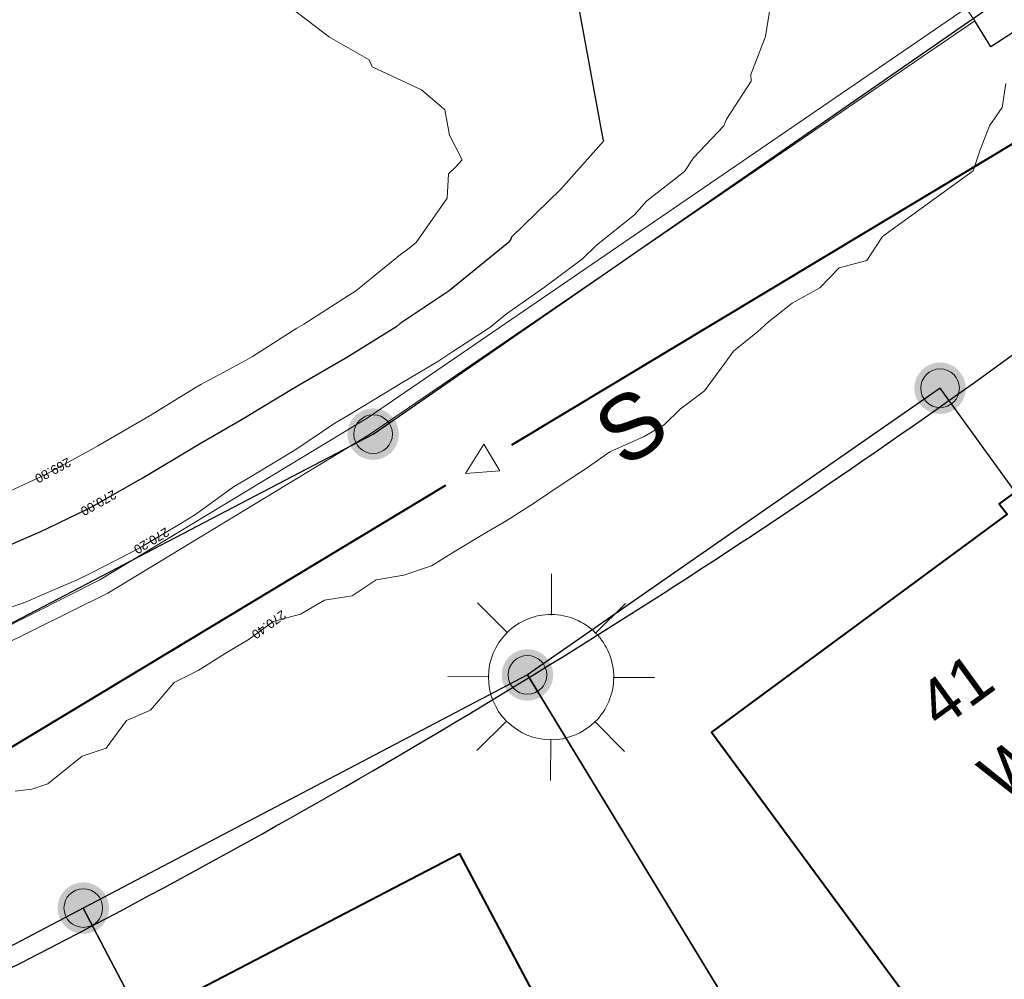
# Model space of a CAD drawing. Header units: millimetres. Extents: x 3402416 to 3403134, y 5267375 to 5268119.
# Tile 170 of 256: x 3402747 to 3402766, y 5267737 to 5267755. Entities that reach past the tile are written whole.
import ezdxf

# ---------------------------------------------------------------- set-up
doc = ezdxf.new("R2010")
doc.units = ezdxf.units.MM
doc.header["$MEASUREMENT"] = 0
for name, pattern in [('100.5', [5.5, 3.9, -1.6]), ('100.71', [0]), ('Zaun', [3, 1.5, 1.5])]:
    doc.linetypes.add(name, pattern=pattern)
for name, color, linetype, lineweight, true_color in [('ALKIS_Flurstuecksgrenze', 7, 'Continuous', 0, 0xffff80), ('ALKIS_Gebaeude', 7, 'Continuous', 0, 0xcccccc), ('ALKIS_Grenzpunkte_abgemarkt', 7, 'Continuous', 0, 0xffff80), ('ALKIS_Grenzpunkte_endgueltig', 7, 'Continuous', 0, 0x73d156), ('ALKIS_Tatsaechliche Nutzung beschr', 7, 'Continuous', 0, 0x7f7f7f)]:
    doc.layers.add(name, color=color, linetype=linetype, lineweight=lineweight, true_color=true_color)
for name, color, linetype, lineweight in [('ALKIS_Hausnr_Gebaeudenutzung', 255, 'Continuous', 0), ('IVK_Fahrbahnrand', 7, 'Continuous', 0), ('IVK_Mauer', 7, 'Continuous', 0), ('IVK_NSH_Modell Umring Freiborderhoehung', 1, 'Continuous', 0), ('IVK_Rahmen Stempel', 7, 'Continuous', 0), ('IVK_RW Fliessrichtungspfeil', 90, 'Continuous', 0), ('IVK_RW Kanal', 90, 'Continuous', 0), ('IVK_Strassenbeleuchtung', 7, 'Continuous', 0), ('IVK_Zaun', 7, 'Continuous', 0), ('LGL_NSH_Beschriftung_Hoehenlinien_2015', 7, 'Continuous', 0), ('LGL_NSH_Haupthoehenlinie_2015', 7, 'Continuous', 0), ('LGL_NSH_Zwischenhoehenlinie_2015', 7, 'Continuous', 0)]:
    doc.layers.add(name, color=color, linetype=linetype, lineweight=lineweight)
doc.styles.add('Gebaeudefunktion (nur BW)', font='arial.ttf')
doc.styles.get("Standard").update_dxf_attribs({"font": 'txt.shx'})
doc.styles.add('Tatsaechliche Nutzung', font='arial.ttf')
doc.styles.add('Textart 0', font='arial.ttf')

# ---------------------------------------------------------------- blocks, each defined once
blk = doc.blocks.new('LAMPE0')
at = {"color": 0, "linetype": 'ByBlock', "lineweight": -2}
for p, q in [((1e-05, 0.00267), (2e-05, 0.00445)), ((-0.0019, 0.00192), (-0.00317, 0.0032)), ((0.00192, 0.0019), (0.0032, 0.00317)), ((-0.00267, 1e-05), (-0.00445, 2e-05)), ((0.00267, -1e-05), (0.00445, -2e-05)), ((-0.00192, -0.0019), (-0.0032, -0.00317)), ((0.0019, -0.00192), (0.00317, -0.0032)), ((-1e-05, -0.00267), (-2e-05, -0.00445))]:
    blk.add_line(p, q, dxfattribs=at)
for start, end in [(44.74282500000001, 134.742825), (134.742825, 224.742825), (314.742825, 44.74282500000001), (224.742825, 314.742825)]:
    blk.add_arc((0, 0), 0.0027, start, end, dxfattribs=at)
blk = doc.blocks.new('VA03A')
at = {"linetype": 'Continuous', "lineweight": 13}
h = blk.add_hatch(color=7, dxfattribs=at)
edge = h.paths.add_edge_path(flags=0)
edge.add_arc((0, 0), 0.05, 0, 360)
blk = doc.blocks.new('Grenzpunkt mit Abmarkung')
at = {"color": 0}
blk.add_circle((0, 0), 0.05, dxfattribs=at)
blk = doc.blocks.new('FLIESS')
at = {"layer": 'IVK_RW Fliessrichtungspfeil', "color": 7, "linetype": 'Continuous', "lineweight": 13}
for p, q in [((-0.002001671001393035, -0.002002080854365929), (-0.002002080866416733, 0.002001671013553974)), ((-0.002002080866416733, 0.002001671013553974), (0.002001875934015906, 2.049446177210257e-07)), ((0.002001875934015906, 2.049446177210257e-07), (-0.002001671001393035, -0.002002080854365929))]:
    blk.add_line(p, q, dxfattribs=at)

msp = doc.modelspace()

# ---------------------------------------------------------------- linework, layer by layer
at = {"layer": 'ALKIS_Flurstuecksgrenze', "color": 7, "linetype": 'Continuous', "lineweight": 30, "flags": 128}
for points in [[(3402720.875, 5267773.114), (3402733.721, 5267736.959), (3402753.479, 5267747.284), (3402771.306, 5267759.64), (3402768.925, 5267761.701), (3402763.423, 5267766.673), (3402749.096, 5267779.328)], [(3402756.471, 5267742.613), (3402768.305000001, 5267723.175), (3402777.470000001, 5267729.388), (3402771.007000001, 5267739.152), (3402764.474, 5267748.175)], [(3402747.857, 5267738.09), (3402752.849, 5267728.566), (3402759.402, 5267717.111), (3402768.305000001, 5267723.175), (3402756.471, 5267742.613)], [(3402738.873000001, 5267733.358), (3402750.348000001, 5267710.968), (3402759.402, 5267717.111), (3402752.849, 5267728.566), (3402747.857, 5267738.09)]]:
    msp.add_lwpolyline(points, close=True, dxfattribs=at)
at = {"layer": 'ALKIS_Gebaeude', "color": 7, "linetype": 'Continuous', "lineweight": 40, "flags": 128}
msp.add_lwpolyline([(3402770.957, 5267739.212), (3402765.935000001, 5267746.164), (3402765.624, 5267745.934), (3402765.775, 5267745.734), (3402760.042, 5267741.502), (3402764.984000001, 5267734.8)], close=True, dxfattribs=at)
at = {"layer": 'ALKIS_Gebaeude', "color": 7, "linetype": 'Continuous', "lineweight": 40}
msp.add_3dface([(3402748.987000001, 5267735.929), (3402752.849, 5267728.566), (3402759.042, 5267731.808), (3402755.160000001, 5267739.141)], dxfattribs=at)
at = {"layer": 'IVK_Fahrbahnrand', "color": 7, "linetype": 'Continuous', "lineweight": 30}
for p, q in [((3402771.46, 5267758.7), (3402765.46, 5267754.8)), ((3402765.46, 5267754.8), (3402765.15, 5267755.3))]:
    msp.add_line(p, q, dxfattribs=at)
for start, end in [(301.4678694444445, 308.7299305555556), (293.7351611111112, 301.4691416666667)]:
    msp.add_arc((3402679.740000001, 5267867.74), 146.84, start, end, dxfattribs=at)
at = {"layer": 'IVK_Mauer', "color": 7, "linetype": 'Continuous', "lineweight": 13}
for p, q in [((3402753.38, 5267747.61), (3402764.98, 5267755.55)), ((3402765.15, 5267755.3), (3402753.410000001, 5267747.28)), ((3402748.180000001, 5267744.46), (3402753.38, 5267747.61)), ((3402753.410000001, 5267747.28), (3402748.330000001, 5267744.2)), ((3402733.94, 5267737.27), (3402748.180000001, 5267744.46)), ((3402748.330000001, 5267744.2), (3402733.82, 5267737))]:
    msp.add_line(p, q, dxfattribs=at)
at = {"layer": 'IVK_NSH_Modell Umring Freiborderhoehung', "color": 6, "linetype": '100.5', "ltscale": 10, "true_color": 0xe202f2}
msp.add_open_spline([(3402973.402, 5267889.37, 266.63), (3402971.259000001, 5267898.655, 266.884), (3402973.221, 5267899.259, 266.92), (3402979.065, 5267899.964, 266.983), (3402987.632000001, 5267901.332, 266.645), (3402996.574, 5267901.247, 267.164), (3402999.854, 5267900.751, 267.116), (3403001.073, 5267899.555, 266.771), (3403007.491, 5267887.112, 261.1240000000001), (3403008.555000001, 5267857.094, 261.209), (3403007.359000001, 5267813.886, 261.074), (3403006.127, 5267770.161, 261.248), (3402999.63, 5267722.447, 261.063), (3402990.96, 5267699.646, 261.254), (3402984.157000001, 5267681.314, 261.31), (3402973.541000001, 5267656.946, 261.224), (3402953.577000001, 5267621.061, 261.098), (3402931.148000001, 5267593.163, 261.279), (3402926.345000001, 5267588.179, 261.563), (3402925.493, 5267583.399, 261.5110000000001), (3402911.549000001, 5267570.877, 261.576), (3402911.412, 5267570.875, 261.58), (3402911.339000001, 5267570.85, 262.251), (3402902.615000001, 5267562.888, 262.266), (3402892.302000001, 5267554.41, 262.276), (3402881.339000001, 5267546.676, 262.302), (3402874.151000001, 5267542.111, 262.268), (3402866.574, 5267537.704, 262.28), (3402866.402, 5267538.022, 262.27), (3402865.737000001, 5267539.264, 262.279), (3402868.892, 5267541.002, 262.274), (3402868.752, 5267541.251, 262.276), (3402868.744, 5267541.273, 262.225), (3402864.707, 5267548.554, 262.213), (3402862.826, 5267549.046, 262.204), (3402861.239000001, 5267548.161, 262.217), (3402861.219000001, 5267548.172, 262.174), (3402860.109000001, 5267550.144, 262.171), (3402860.127, 5267550.151, 262.401), (3402859.981000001, 5267550.413, 262.4), (3402859.545, 5267550.177, 262.402), (3402857.42, 5267547.064, 262.409), (3402861.361, 5267539.982, 262.423), (3402857.268000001, 5267537.712, 262.414), (3402857.595000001, 5267537.1, 262.401), (3402855.077000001, 5267535.648, 262.413), (3402855.391, 5267535.133, 262.415), (3402847.117000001, 5267530.472, 262.423), (3402844.698, 5267529.084, 262.42), (3402844.686000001, 5267529.154, 262.243), (3402841.189, 5267535.306, 262.197), (3402834.324, 5267531.517, 262.1960000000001), (3402825.188000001, 5267526.398, 262.199), (3402816.640000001, 5267521.633, 262.187), (3402807.825000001, 5267516.664, 262.189), (3402799.117000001, 5267511.766, 262.187), (3402790.161, 5267506.762, 262.187), (3402785.002, 5267503.849, 262.181), (3402780.631000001, 5267501.338, 262.252), (3402779.518000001, 5267503.255, 262.252), (3402779.51, 5267503.225, 261.302), (3402771.145, 5267498.561, 261.306), (3402762.032000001, 5267493.996, 261.293), (3402753.326, 5267489.085, 261.279), (3402744.624, 5267484.192, 261.304), (3402737.594000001, 5267477.268, 261.295), (3402739.756000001, 5267473.33, 261.2970000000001), (3402739.329, 5267473.086, 261.293), (3402740.745000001, 5267471.036, 261.302), (3402742.522, 5267468.178, 261.301), (3402737.854, 5267465.502, 261.276), (3402736.075000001, 5267464.499, 261.3090000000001), (3402734.307, 5267463.533, 261.292), (3402734.274000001, 5267463.516, 262.291), (3402732.350000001, 5267462.487, 262.274), (3402724.718, 5267458.614, 262.463), (3402722.217000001, 5267454.994, 262.478), (3402722.175, 5267455, 262.6070000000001), (3402720.67, 5267453.302, 262.568), (3402719.337, 5267455.763, 262.5710000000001), (3402719.314, 5267455.757, 262.497), (3402715.054, 5267453.445, 262.491), (3402712.311000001, 5267452.143, 258.2440000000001), (3402707.951, 5267450.18, 258.263), (3402703.588, 5267448.754, 258.252), (3402699.675, 5267457.066, 258.28), (3402695.118, 5267469.736, 258.679), (3402692.195, 5267479.923, 258.969), (3402702.031, 5267485.048, 259.195), (3402707.857, 5267488.496, 259.373), (3402715.117000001, 5267492.487, 259.098), (3402719.239000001, 5267494.954, 259.258), (3402721.036, 5267494.67, 259.279), (3402723.049000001, 5267491.187, 262.242), (3402725.561000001, 5267486.822, 262.264), (3402729.362000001, 5267488.733, 262.271), (3402737.009000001, 5267493.102, 262.276), (3402745.765000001, 5267498.005, 262.28), (3402754.496, 5267502.989, 262.292), (3402763.191000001, 5267507.689, 262.2730000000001), (3402771.922, 5267512.655, 262.276), (3402774.429, 5267514.204, 262.227), (3402783.438000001, 5267519.244, 262.226), (3402792.034, 5267524.084, 262.23), (3402800.847000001, 5267529.005, 262.2200000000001), (3402809.211000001, 5267533.706, 262.217), (3402818.25, 5267538.767, 262.216), (3402826.523000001, 5267543.492, 262.222), (3402838.805000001, 5267550.458, 262.215), (3402835.571, 5267556.173, 262.289), (3402836.864000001, 5267556.946, 262.342), (3402832.914, 5267564.026, 262.3330000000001), (3402828.391, 5267572.116, 262.301), (3402828.714000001, 5267572.295, 262.2970000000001), (3402828.751000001, 5267572.324, 262.218), (3402831.204, 5267573.654, 262.187), (3402830.856000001, 5267577.123, 262.171), (3402838.132000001, 5267575.061, 262.179), (3402857.727, 5267580.016, 262.296), (3402858.743, 5267586.148, 262.343), (3402856.571, 5267590.239, 262.325), (3402872.490000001, 5267592.439, 262.352), (3402877.389, 5267594.62, 262.202), (3402881.373000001, 5267600.75, 262.129), (3402885.875, 5267603.453, 262.135), (3402897.38, 5267602.371, 262.069), (3402906.697000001, 5267606.506, 262.0950000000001), (3402914.635, 5267612.832, 262.118), (3402919.801, 5267617.02, 262.213), (3402922.673, 5267622.771, 262.143), (3402927.52, 5267629.693, 262.2080000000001), (3402932.198, 5267635.327, 262.186), (3402941.376000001, 5267637.011, 262.09), (3402947.200000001, 5267645.566, 262.07), (3402949.802000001, 5267656.334, 262.328), (3402957.649000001, 5267672.321, 262.37), (3402963.36, 5267678.252, 262.337), (3402968.961000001, 5267685.849, 262.32), (3402968.435000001, 5267695.836, 262.336), (3402971.662, 5267699.315, 262.308), (3402983.328000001, 5267726.695, 262.51), (3402987.168000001, 5267750.814, 262.971), (3402988.274000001, 5267771.277, 263.412), (3402989.890000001, 5267792.909, 264.016), (3402990.532000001, 5267812.395, 264.397), (3402986.982, 5267832.181, 264.939), (3402981.541000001, 5267853.095, 265.631), (3402977.157000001, 5267872.138, 266.165), (3402973.402, 5267889.37, 266.63)], degree=1, dxfattribs=at)
at = {"layer": 'IVK_Rahmen Stempel', "color": 7, "linetype": 'Continuous', "lineweight": 30}
msp.add_3dface([(3402461.796628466, 5267374.849302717), (3403134.296628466, 5267374.849302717), (3403134.296628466, 5268117.349302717), (3402461.796628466, 5268117.349302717)], dxfattribs=at)
msp.add_3dface([(3402461.796628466, 5267374.849302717), (3403134.296628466, 5267374.849302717), (3403134.296628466, 5268117.349302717), (3402461.796628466, 5268117.349302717)], dxfattribs=at)
at = {"layer": 'IVK_RW Kanal', "linetype": 'Continuous', "lineweight": 40}
for p, q in [((3402772.224, 5267756.737), (3402756.164, 5267747.067)), ((3402754.884000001, 5267746.287), (3402736.654000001, 5267735.297))]:
    msp.add_line(p, q, dxfattribs=at)
at = {"layer": 'IVK_Zaun', "color": 7, "linetype": 'Zaun', "lineweight": 13}
for p, q in [((3402748.23, 5267780.19), (3402765.15, 5267755.3)), ((3402765.15, 5267755.3), (3402753.410000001, 5267747.28)), ((3402753.410000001, 5267747.28), (3402748.330000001, 5267744.2)), ((3402748.330000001, 5267744.2), (3402733.82, 5267737))]:
    msp.add_line(p, q, dxfattribs=at)
at = {"layer": 'LGL_NSH_Haupthoehenlinie_2015', "color": 220, "linetype": '100.71', "lineweight": 30, "ltscale": 10, "true_color": 0xf202aa, "elevation": 270, "flags": 128}
msp.add_lwpolyline([(3402580, 5267964.863), (3402580.349, 5267963.934), (3402580.620000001, 5267962.998), (3402580.639, 5267962.936), (3402580.878, 5267962), (3402580.897, 5267961.936), (3402581.215, 5267961), (3402581.232, 5267960.936), (3402581.541000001, 5267960), (3402581.563000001, 5267959.936), (3402581.868, 5267959), (3402581.894, 5267958.936), (3402582.292, 5267958), (3402582.318, 5267957.936), (3402582.681, 5267957), (3402582.708000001, 5267956.936), (3402583.037, 5267956), (3402583.059, 5267955.936), (3402583.396000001, 5267955), (3402583.416000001, 5267954.936), (3402583.692, 5267954), (3402583.71, 5267953.936), (3402583.948, 5267953), (3402583.964000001, 5267952.936), (3402584.251000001, 5267952), (3402584.267, 5267951.936), (3402584.523000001, 5267951), (3402584.540000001, 5267950.936), (3402584.773000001, 5267950), (3402584.792, 5267949.936), (3402585.053, 5267949), (3402585.072000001, 5267948.936), (3402585.375, 5267948), (3402585.397, 5267947.936), (3402585.693, 5267947), (3402585.718, 5267946.936), (3402586.037, 5267946), (3402586.059, 5267945.936), (3402586.411, 5267945), (3402586.433000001, 5267944.936), (3402586.736, 5267944), (3402586.758, 5267943.936), (3402587.081, 5267943), (3402587.103000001, 5267942.936), (3402587.466, 5267942), (3402587.490000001, 5267941.936), (3402587.846, 5267941), (3402587.871, 5267940.936), (3402588.279000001, 5267940), (3402588.304, 5267939.936), (3402588.672, 5267939), (3402588.698, 5267938.936), (3402589.084, 5267938), (3402589.109000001, 5267937.936), (3402589.523000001, 5267937), (3402589.549000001, 5267936.936), (3402589.932, 5267936), (3402589.96, 5267935.936), (3402590.431, 5267935), (3402590.459, 5267934.936), (3402590.856000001, 5267934), (3402590.882000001, 5267933.936), (3402591.284, 5267933), (3402591.306, 5267932.936), (3402591.629000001, 5267932), (3402591.648000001, 5267931.936), (3402591.902, 5267931), (3402591.916000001, 5267930.936), (3402592.144, 5267930), (3402592.156, 5267929.936), (3402592.345000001, 5267929), (3402592.358, 5267928.936), (3402592.561000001, 5267928), (3402592.580000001, 5267927.936), (3402592.814, 5267927), (3402592.836000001, 5267926.936), (3402593.183000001, 5267926), (3402593.208000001, 5267925.936), (3402593.596, 5267925), (3402593.624, 5267924.936), (3402594.043000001, 5267924), (3402594.07, 5267923.936), (3402594.534, 5267923), (3402594.560000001, 5267922.938), (3402594.936000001, 5267922.057), (3402594.96, 5267921.99), (3402595.353000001, 5267921), (3402595.373000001, 5267920.936), (3402595.625, 5267920), (3402595.642, 5267919.936), (3402595.867000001, 5267919), (3402595.885, 5267918.936), (3402596.138, 5267918), (3402596.156, 5267917.936), (3402596.419000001, 5267917), (3402596.44, 5267916.936), (3402596.747, 5267916), (3402596.772, 5267915.936), (3402597.162, 5267915), (3402597.189, 5267914.936), (3402597.619, 5267914), (3402597.649000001, 5267913.936), (3402598.107, 5267913), (3402598.135, 5267912.936), (3402598.583000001, 5267912), (3402598.609000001, 5267911.941), (3402599.006000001, 5267911.005), (3402599.032000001, 5267910.936), (3402599.378, 5267910), (3402599.401000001, 5267909.936), (3402599.678, 5267909), (3402599.700000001, 5267908.936), (3402599.966, 5267908), (3402599.983, 5267907.936), (3402600.279000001, 5267907), (3402600.297, 5267906.936), (3402600.585, 5267906), (3402600.604, 5267905.936), (3402600.911, 5267905), (3402600.932, 5267904.936), (3402601.370000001, 5267904), (3402601.397, 5267903.936), (3402601.799000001, 5267903), (3402601.830000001, 5267902.936), (3402602.178, 5267902), (3402602.204, 5267901.936), (3402602.51, 5267901), (3402602.53, 5267900.936), (3402602.772, 5267900), (3402602.790000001, 5267899.936), (3402603.078000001, 5267899), (3402603.097000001, 5267898.936), (3402603.433000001, 5267898), (3402603.453000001, 5267897.936), (3402603.798, 5267897), (3402603.819000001, 5267896.936), (3402604.175, 5267896), (3402604.191000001, 5267895.936), (3402604.438000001, 5267895), (3402604.454, 5267894.936), (3402604.686000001, 5267894), (3402604.707, 5267893.936), (3402605.059, 5267893), (3402605.084, 5267892.936), (3402605.579, 5267892), (3402605.598000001, 5267891.936), (3402606.069000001, 5267891), (3402606.083000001, 5267890.936), (3402606.478000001, 5267890), (3402606.499, 5267889.936), (3402606.875, 5267889), (3402606.893000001, 5267888.966), (3402606.917, 5267888.936), (3402607.382000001, 5267888), (3402607.426, 5267887.936), (3402607.823, 5267887), (3402607.84, 5267886.969), (3402607.850000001, 5267886.936), (3402608.166000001, 5267886), (3402608.172, 5267885.936), (3402608.293000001, 5267885), (3402608.341, 5267884.064), (3402608.337, 5267884), (3402608.338, 5267883.936), (3402608.5, 5267883), (3402608.517, 5267882.936), (3402608.881000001, 5267882), (3402608.915000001, 5267881.936), (3402609.467000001, 5267881), (3402609.501000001, 5267880.936), (3402609.884000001, 5267880), (3402609.913000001, 5267879.936), (3402610.338, 5267879), (3402610.366, 5267878.936), (3402610.716, 5267878), (3402610.735, 5267877.936), (3402611.067, 5267877), (3402611.086000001, 5267876.936), (3402611.447000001, 5267876), (3402611.470000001, 5267875.936), (3402611.798, 5267875), (3402611.822000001, 5267874.936), (3402612.251000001, 5267874), (3402612.279000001, 5267873.936), (3402612.620000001, 5267873), (3402612.641, 5267872.936), (3402612.956, 5267872), (3402612.974, 5267871.936), (3402613.345000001, 5267871), (3402613.367000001, 5267870.936), (3402613.682, 5267870), (3402613.705000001, 5267869.936), (3402614.026000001, 5267869), (3402614.05, 5267868.936), (3402614.450000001, 5267868), (3402614.477, 5267867.936), (3402614.952000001, 5267867), (3402614.978000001, 5267866.936), (3402615.563000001, 5267866), (3402615.587, 5267865.936), (3402616.042, 5267865), (3402616.059, 5267864.936), (3402616.42, 5267864), (3402616.436000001, 5267863.936), (3402616.819000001, 5267863), (3402616.844000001, 5267862.936), (3402617.139, 5267862.464), (3402617.168000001, 5267862.4), (3402617.486, 5267861.936), (3402617.808000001, 5267861), (3402617.833000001, 5267860.936), (3402617.959, 5267860), (3402617.974, 5267859.936), (3402617.993, 5267859), (3402618.005, 5267858.936), (3402618.302000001, 5267858), (3402618.318, 5267857.936), (3402618.805000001, 5267857), (3402618.830000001, 5267856.936), (3402618.864000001, 5267856.872), (3402619.298, 5267856.424), (3402619.333000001, 5267856.36), (3402619.855, 5267855.977), (3402620.569000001, 5267854.936), (3402620.604, 5267854.872), (3402620.983, 5267853.936), (3402621.014, 5267853.872), (3402621.371, 5267852.936), (3402621.396000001, 5267852.872), (3402621.726, 5267851.936), (3402622.082, 5267851), (3402622.100000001, 5267850.936), (3402622.372, 5267850), (3402622.382000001, 5267849.936), (3402622.521000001, 5267849), (3402622.533, 5267848.936), (3402622.662, 5267848), (3402622.680000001, 5267847.936), (3402622.889, 5267847), (3402622.913000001, 5267846.936), (3402622.941000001, 5267846.872), (3402623.586000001, 5267845.936), (3402623.620000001, 5267845.872), (3402624.604, 5267844.936), (3402625.147, 5267844.482), (3402625.663000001, 5267844), (3402626.310000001, 5267843.064), (3402626.589000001, 5267842.128), (3402626.719000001, 5267841.849), (3402627.099, 5267840.881), (3402627.13, 5267840.84), (3402627.434, 5267840.414), (3402628.501000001, 5267837.936), (3402628.501000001, 5267836.968), (3402628.507000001, 5267836.952), (3402628.553, 5267836.457), (3402628.557, 5267836.44), (3402628.580000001, 5267836.383), (3402628.748000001, 5267835.911), (3402628.772, 5267835.68), (3402629.473000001, 5267834.744), (3402630.216, 5267833.808), (3402630.647, 5267832.872), (3402630.972000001, 5267831.936), (3402630.988, 5267831.872), (3402631.022, 5267831.808), (3402631.078000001, 5267831.744), (3402631.669000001, 5267830.808), (3402631.712, 5267830.744), (3402632.162, 5267830.358), (3402633.254000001, 5267827.463), (3402633.275, 5267827.399), (3402633.267, 5267826.936), (3402633.278, 5267826.872), (3402633.449, 5267826.584), (3402633.466, 5267826.52), (3402633.678, 5267826.246), (3402633.712, 5267826.182), (3402634.609000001, 5267824.872), (3402634.641, 5267824.809), (3402635.148000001, 5267823.873), (3402635.241, 5267823.406), (3402635.233, 5267822.937), (3402635.082, 5267822.001), (3402635.103000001, 5267821.936), (3402635.098000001, 5267821.467), (3402635.113, 5267821.403), (3402635.145, 5267821.339), (3402635.283, 5267820.872), (3402635.304, 5267820.841), (3402635.318, 5267820.808), (3402635.764, 5267820.288), (3402636.273000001, 5267819.872), (3402636.28, 5267819.808), (3402636.694000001, 5267819.482), (3402636.698, 5267819.418), (3402636.712, 5267819.354), (3402636.743, 5267819.29), (3402637.219000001, 5267819.068), (3402637.25, 5267819.005), (3402637.292, 5267818.94), (3402637.722000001, 5267819.02), (3402637.744, 5267818.959), (3402637.777, 5267818.892), (3402637.865000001, 5267818.764), (3402638.718, 5267819.34), (3402638.686000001, 5267819.404), (3402639.167, 5267820.045), (3402639.154000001, 5267820.109), (3402639.147, 5267820.173), (3402639.128, 5267820.237), (3402639.095000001, 5267820.301), (3402639.238, 5267821.064), (3402639.206, 5267821.128), (3402639.176, 5267821.192), (3402639.145, 5267821.256), (3402638.855, 5267822.192), (3402638.819000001, 5267822.256), (3402638.53, 5267826), (3402639.002, 5267826.936), (3402638.971, 5267827), (3402638.950000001, 5267827.064), (3402639.033, 5267828), (3402639.015000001, 5267828.064), (3402638.994, 5267828.128), (3402638.965, 5267828.192), (3402638.588, 5267829.128), (3402638.562, 5267829.192), (3402637.965, 5267830.128), (3402637.785000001, 5267831.545), (3402637.767, 5267831.609), (3402637.719000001, 5267832.064), (3402637.698, 5267832.128), (3402637.673, 5267832.192), (3402636.965, 5267833.128), (3402636.937, 5267833.192), (3402636.911, 5267833.256), (3402636.037, 5267837), (3402636.279000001, 5267837.471), (3402636.243, 5267837.599), (3402636.178, 5267838.064), (3402636.160000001, 5267838.128), (3402636.138, 5267838.192), (3402636.108, 5267838.256), (3402634.82, 5267842), (3402635.007000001, 5267842.472), (3402634.978000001, 5267842.536), (3402634.951, 5267842.6), (3402634.914, 5267843.064), (3402634.885, 5267843.128), (3402634.341, 5267844.064), (3402634.32, 5267844.128), (3402633.863, 5267845.064), (3402633.836000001, 5267845.128), (3402634.132000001, 5267847), (3402634.392, 5267847.456), (3402634.366, 5267847.52), (3402634.548, 5267848), (3402634.522, 5267848.064), (3402634.52, 5267848.53), (3402634.419000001, 5267849), (3402634.394, 5267849.064), (3402634.025, 5267850), (3402634.002, 5267850.064), (3402633.98, 5267850.128), (3402633.611, 5267850.574), (3402633.402, 5267851.064), (3402633.563000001, 5267852), (3402633.542, 5267852.064), (3402633.673, 5267853), (3402633.654000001, 5267853.064), (3402633.602, 5267854), (3402633.580000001, 5267854.064), (3402633.381000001, 5267855), (3402633.363, 5267855.064), (3402633.133, 5267856), (3402633.117000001, 5267856.064), (3402632.712, 5267857), (3402632.696, 5267857.064), (3402632.342000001, 5267858), (3402632.319000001, 5267858.064), (3402632.204, 5267858.538), (3402632.061000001, 5267859), (3402632.038000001, 5267859.064), (3402631.619, 5267860), (3402631.604, 5267860.064), (3402631.478000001, 5267861), (3402631.463, 5267861.064), (3402631.27, 5267862), (3402631.252, 5267862.064), (3402630.819000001, 5267863), (3402630.799000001, 5267863.064), (3402630.379000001, 5267864), (3402630.358, 5267864.064), (3402630.208000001, 5267865), (3402630.185000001, 5267865.064), (3402630.073, 5267866), (3402630.055000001, 5267866.064), (3402629.830000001, 5267867), (3402629.813000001, 5267867.064), (3402629.551, 5267868), (3402629.533, 5267868.064), (3402629.281, 5267869), (3402629.257000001, 5267869.064), (3402628.878, 5267870), (3402628.847000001, 5267870.064), (3402628.429, 5267871), (3402628.399000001, 5267871.064), (3402628.092000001, 5267871.956), (3402628.071, 5267872.02), (3402627.647, 5267873), (3402627.631000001, 5267873.064), (3402627.398000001, 5267874), (3402627.388, 5267874.064), (3402627.195, 5267875), (3402627.184, 5267875.064), (3402626.896000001, 5267876), (3402626.885, 5267876.064), (3402626.634000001, 5267877), (3402626.625, 5267877.064), (3402626.478000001, 5267878), (3402626.471, 5267878.064), (3402626.324, 5267879), (3402626.315, 5267879.064), (3402626.051, 5267880), (3402626.037, 5267880.064), (3402625.737000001, 5267880.529), (3402625.452000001, 5267881), (3402625.452000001, 5267881.064), (3402625.15, 5267882), (3402625.154000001, 5267882.019), (3402625.004000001, 5267882.955), (3402625.016, 5267882.972), (3402624.917, 5267883.908), (3402624.809, 5267884.844), (3402624.841, 5267884.858), (3402630.492000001, 5267886.73), (3402630.734000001, 5267886.172), (3402630.766, 5267886.169), (3402631.246, 5267885.791), (3402631.310000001, 5267885.767), (3402632.051, 5267885.581), (3402632.115000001, 5267885.545), (3402632.872, 5267885.507), (3402632.936000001, 5267885.46), (3402633.872, 5267885.505), (3402633.936000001, 5267885.469), (3402634, 5267885.45), (3402634.936000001, 5267885.414), (3402636.379000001, 5267884.441), (3402636.778, 5267883.758), (3402636.842000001, 5267883.751), (3402637.545, 5267882.815), (3402637.609000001, 5267882.788), (3402638.158, 5267882.466), (3402638.222000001, 5267882.399), (3402638.872, 5267882.224), (3402639.334, 5267882.049), (3402639.389, 5267882.008), (3402639.425, 5267881.997), (3402639.462, 5267881.992), (3402639.936000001, 5267881.897), (3402640, 5267881.888), (3402640.936000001, 5267881.92), (3402641, 5267881.896), (3402641.936000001, 5267881.936), (3402642.872, 5267881.852), (3402643.808000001, 5267881.433), (3402643.872, 5267881.409), (3402643.936000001, 5267881.391), (3402644.872, 5267880.943), (3402644.904000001, 5267880.94), (3402645.38, 5267880.585), (3402645.411, 5267880.579), (3402645.872, 5267880.193), (3402646.741, 5267879.774), (3402646.805000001, 5267879.739), (3402647.302000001, 5267879.709), (3402647.808000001, 5267879.829), (3402651.552000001, 5267879.352), (3402652.02, 5267879.228), (3402652.356000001, 5267879.063), (3402652.772, 5267878.754), (3402653.240000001, 5267878.768), (3402658.579, 5267875.521), (3402658.996, 5267874.974), (3402659.604, 5267874.585), (3402659.621, 5267874.577), (3402659.685000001, 5267874.557), (3402660.808000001, 5267874.056), (3402660.872, 5267874.036), (3402661.808000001, 5267873.434), (3402662.744, 5267872.732), (3402662.777, 5267872.712), (3402663.713, 5267871.885), (3402664.115000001, 5267871.354), (3402664.453000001, 5267870.773), (3402664.479, 5267870.744), (3402665.102, 5267869.808), (3402665.144, 5267869.744), (3402665.186000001, 5267869.708), (3402665.236, 5267869.681), (3402666.124, 5267868.745), (3402666.188000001, 5267868.7), (3402667.056, 5267867.764), (3402667.546000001, 5267866.828), (3402667.936000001, 5267865.892), (3402667.991, 5267865.808), (3402668.282000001, 5267865.354), (3402668.307, 5267865.29), (3402668.355, 5267865.233), (3402668.744, 5267864.856), (3402668.808000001, 5267864.815), (3402668.872, 5267864.79), (3402669.330000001, 5267864.628), (3402669.394, 5267864.588), (3402669.872, 5267864.5), (3402670.808000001, 5267864.138), (3402671.744, 5267863.576), (3402671.808000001, 5267863.509), (3402672.744, 5267862.863), (3402672.808000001, 5267862.805), (3402673.744, 5267862.141), (3402674.680000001, 5267861.526), (3402674.744, 5267861.443), (3402675.680000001, 5267860.919), (3402676.142, 5267860.742), (3402676.162, 5267860.664), (3402676.635, 5267860.589), (3402676.744, 5267860.409), (3402676.808000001, 5267860.369), (3402677.744, 5267860.45), (3402682.385, 5267857.588), (3402682.42, 5267857.549), (3402682.63, 5267857.305), (3402682.787, 5267857.167), (3402682.851, 5267857.138), (3402682.887000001, 5267857.112), (3402683.268000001, 5267857.019), (3402683.296000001, 5267856.983), (3402683.680000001, 5267856.985), (3402689.201, 5267854.511), (3402689.367000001, 5267854.307), (3402689.495000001, 5267854.115), (3402689.559, 5267854.061), (3402690.053, 5267853.983), (3402690.071, 5267853.989), (3402690.502, 5267853.96), (3402695.704, 5267846.706), (3402695.722000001, 5267846.694), (3402695.941000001, 5267845.758), (3402695.96, 5267845.744), (3402695.989000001, 5267845.715), (3402696.232, 5267845.207), (3402696.259000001, 5267845.173), (3402696.314, 5267845.109), (3402696.700000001, 5267844.8), (3402696.744, 5267844.738), (3402697.680000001, 5267844.601), (3402701.043000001, 5267841.322), (3402701.046000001, 5267841.289), (3402701.333000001, 5267840.842), (3402701.291000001, 5267840.552), (3402701.309, 5267840.488), (3402701.457, 5267840.299), (3402704.724, 5267836.083), (3402704.753, 5267836.052), (3402704.991, 5267835.588), (3402705.638, 5267831.844), (3402705.563000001, 5267831.378), (3402705.584, 5267831.342), (3402705.607, 5267831.278), (3402705.744, 5267830.808), (3402705.767, 5267830.744), (3402705.806, 5267830.68), (3402705.834, 5267830.616), (3402705.873000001, 5267830.552), (3402705.910000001, 5267830.488), (3402706.568, 5267829.993), (3402708.681, 5267825.808), (3402708.761, 5267825.698), (3402708.825000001, 5267825.634), (3402709.385, 5267824.698), (3402709.402, 5267824.66), (3402709.577000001, 5267824.429), (3402710.552000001, 5267823.873), (3402710.586000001, 5267823.842), (3402710.616, 5267823.806), (3402714.152, 5267820.163), (3402714.305000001, 5267819.682), (3402714.322000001, 5267819.651), (3402716.308000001, 5267815.907), (3402716.312, 5267815.872), (3402716.456, 5267815.344), (3402716.588, 5267815.024), (3402716.604, 5267814.995), (3402716.954, 5267814.586), (3402718.013, 5267808.97), (3402718.017, 5267808.936), (3402718.193, 5267808.639), (3402718.275, 5267808.425), (3402718.298, 5267808.402), (3402718.095000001, 5267803.668), (3402717.92, 5267803), (3402717.948, 5267802.936), (3402717.959, 5267802.872), (3402718.060000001, 5267802.746), (3402718.152, 5267802.272), (3402718.216, 5267802.242), (3402718.512000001, 5267801.78), (3402718.576, 5267801.718), (3402719.102, 5267801.438), (3402720.859000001, 5267798.91), (3402720.756000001, 5267797.974), (3402720.78, 5267797.925), (3402720.788000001, 5267796.989), (3402720.801, 5267796.936), (3402720.811000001, 5267796.872), (3402721.02, 5267795.936), (3402721.043000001, 5267795.872), (3402721.09, 5267795.808), (3402721.151000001, 5267795.744), (3402721.73, 5267794.984), (3402721.799000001, 5267794.92), (3402722.735, 5267794.236), (3402723.282000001, 5267793.67), (3402723.671000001, 5267792.977), (3402723.708000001, 5267792.913), (3402723.991, 5267791.872), (3402724.147, 5267790.936), (3402724.177000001, 5267790.872), (3402724.430000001, 5267789.936), (3402724.449, 5267789.872), (3402724.475000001, 5267789.808), (3402725.099, 5267788.872), (3402725.149000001, 5267788.808), (3402725.213, 5267788.744), (3402725.985, 5267787.808), (3402726.014, 5267787.778), (3402726.640000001, 5267786.842), (3402726.662, 5267786.808), (3402727.13, 5267785.872), (3402727.159, 5267785.808), (3402727.698, 5267784.872), (3402727.727, 5267784.808), (3402728.334, 5267783.872), (3402728.367000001, 5267783.808), (3402729.098000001, 5267782.872), (3402729.142, 5267782.808), (3402729.188000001, 5267782.758), (3402730.044000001, 5267781.822), (3402730.094000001, 5267781.744), (3402731.328000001, 5267780.808), (3402732.338, 5267779.872), (3402732.349, 5267779.808), (3402733.047, 5267778.872), (3402733.307, 5267778.62), (3402734.091, 5267777.684), (3402734.155, 5267777.681), (3402734.187, 5267777.678), (3402735.361, 5267776.742), (3402735.392, 5267776.733), (3402735.456, 5267776.689), (3402736.808000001, 5267776.028), (3402736.842000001, 5267775.996), (3402737.778, 5267775.706), (3402737.8, 5267775.665), (3402738.736, 5267775.383), (3402741.807, 5267772.872), (3402741.972000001, 5267771.936), (3402741.990000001, 5267771.872), (3402742.172, 5267771.69), (3402742.236, 5267771.671), (3402742.61, 5267770.735), (3402742.674000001, 5267770.7), (3402743.149000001, 5267770.237), (3402743.744, 5267769.921), (3402743.808000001, 5267769.857), (3402744.744, 5267769.521), (3402744.808000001, 5267769.457), (3402745.744, 5267769.412), (3402745.808000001, 5267769.33), (3402746.744, 5267769.191), (3402749.450000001, 5267766.746), (3402749.817, 5267765.81), (3402749.847000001, 5267765.744), (3402750.193, 5267764.808), (3402750.222000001, 5267764.744), (3402750.267, 5267764.68), (3402750.607, 5267764.173), (3402750.682, 5267764.109), (3402750.758, 5267764.059), (3402751.212, 5267763.63), (3402751.276000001, 5267763.59), (3402751.34, 5267763.555), (3402752.744, 5267762.668), (3402752.808000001, 5267762.624), (3402753.744, 5267762.152), (3402754.680000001, 5267761.519), (3402755.372, 5267760.703), (3402755.405, 5267760.67), (3402756.21, 5267758.327), (3402756.235, 5267757.862), (3402756.265000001, 5267757.826), (3402756.329, 5267757.777), (3402756.386, 5267757.744), (3402756.805000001, 5267756.808), (3402756.875, 5267756.775), (3402756.904000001, 5267756.75), (3402757.317, 5267756.382), (3402757.936000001, 5267753.006), (3402757.954, 5267752.971), (3402757.120000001, 5267752.035), (3402756.153, 5267751.099), (3402756.151000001, 5267751.064), (3402756.107, 5267751), (3402754.953000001, 5267750.064), (3402754.001000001, 5267749.428), (3402753.936000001, 5267749.375), (3402753, 5267748.791), (3402752.936000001, 5267748.751), (3402752, 5267748.209), (3402751.936000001, 5267748.168), (3402751, 5267747.604), (3402750.936000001, 5267747.57), (3402750.11, 5267747.087), (3402750.046000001, 5267747.048), (3402749, 5267746.425), (3402748.936000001, 5267746.388), (3402748, 5267745.863), (3402747.936000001, 5267745.829), (3402747, 5267745.377), (3402746.936000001, 5267745.347), (3402746, 5267744.942), (3402745.936000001, 5267744.918), (3402745, 5267744.563), (3402744.936000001, 5267744.54), (3402744, 5267744.166), (3402743.936000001, 5267744.134), (3402743, 5267743.696), (3402742.936000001, 5267743.661), (3402742, 5267743.131), (3402741.936000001, 5267743.087), (3402741, 5267742.513), (3402740.936000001, 5267742.479), (3402740, 5267742.017), (3402739.936000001, 5267741.988), (3402739, 5267741.57), (3402738.936000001, 5267741.535), (3402738.017, 5267741.075), (3402737.953000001, 5267741.043), (3402737, 5267740.566), (3402736.936000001, 5267740.543), (3402736, 5267740.138), (3402735.936000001, 5267740.129), (3402735, 5267739.829), (3402734.523000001, 5267739.765), (3402734.064, 5267739.877), (3402734, 5267739.896), (3402733.064, 5267740.415), (3402732.725000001, 5267740.703), (3402732.661, 5267740.75), (3402732.350000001, 5267741.077), (3402731.775, 5267741.559), (3402731.713, 5267741.61), (3402731.066000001, 5267741.983), (3402731, 5267742.02), (3402730.064, 5267742.279), (3402730, 5267742.289), (3402729.936000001, 5267742.286), (3402729, 5267742.247), (3402728.936000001, 5267742.238), (3402728, 5267742.046), (3402727.936000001, 5267742.038), (3402727, 5267741.794), (3402726.936000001, 5267741.794), (3402726, 5267741.609), (3402725.064, 5267741.527), (3402725, 5267741.537), (3402724.064, 5267741.536), (3402724, 5267741.555), (3402723.064, 5267741.558), (3402723, 5267741.575), (3402722.064, 5267741.573), (3402722, 5267741.594), (3402721.064, 5267741.502), (3402721, 5267741.509), (3402720.064, 5267741.39), (3402720, 5267741.404), (3402719.064, 5267741.298), (3402718.128, 5267741.256), (3402718.09, 5267741.286), (3402717.154000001, 5267741.249), (3402716.218, 5267741.194), (3402716.199, 5267741.24), (3402715.263, 5267741.193), (3402714.327000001, 5267741.172), (3402714.322000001, 5267741.204), (3402714.318, 5267741.236), (3402713.382000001, 5267741.275), (3402712.446, 5267741.414), (3402711.51, 5267741.786), (3402709.638, 5267743.181), (3402709.63, 5267743.245), (3402709.612000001, 5267743.309), (3402708.721, 5267744.32), (3402708.708000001, 5267744.384), (3402707.772, 5267745.32), (3402705.48, 5267750.936), (3402705.202000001, 5267751.344), (3402705.169000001, 5267751.359), (3402705.094000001, 5267751.835), (3402705.069000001, 5267751.859), (3402705.052000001, 5267751.891), (3402704.699, 5267752.352), (3402704.565, 5267757.707), (3402704.88, 5267758.284), (3402704.872, 5267758.316), (3402705.11, 5267758.936), (3402705.445, 5267759.872), (3402705.335, 5267760.161), (3402705.312, 5267760.174), (3402705.357, 5267760.642), (3402705.337, 5267760.66), (3402705.147, 5267761.128), (3402705.135, 5267761.157), (3402705.126000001, 5267761.188), (3402704.789, 5267761.499), (3402704.565, 5267761.74), (3402704.160000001, 5267761.897), (3402704.128, 5267761.907), (3402703.936000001, 5267761.938), (3402703.872, 5267761.904), (3402702.936000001, 5267761.987), (3402702.872, 5267761.961), (3402701.936000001, 5267761.822), (3402701.872, 5267761.808), (3402700.936000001, 5267761.594), (3402700.872, 5267761.587), (3402699.936000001, 5267761.28), (3402699.872, 5267761.271), (3402698.936000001, 5267761.055), (3402698, 5267761.102), (3402696.128, 5267762.074), (3402695.705000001, 5267762.643), (3402695.641, 5267762.633), (3402695.262000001, 5267763.241), (3402695.198, 5267763.234), (3402694.717000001, 5267763.527), (3402694.653, 5267763.52), (3402694.589000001, 5267763.507), (3402694, 5267763.513), (3402693.936000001, 5267763.487), (3402693, 5267763.201), (3402692.936000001, 5267763.168), (3402692.872, 5267763.131), (3402691.936000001, 5267762.738), (3402691, 5267762.422), (3402690.936000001, 5267762.4), (3402690, 5267762.169), (3402689.936000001, 5267762.154), (3402689, 5267761.941), (3402688.936000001, 5267761.93), (3402688, 5267761.724), (3402687.936000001, 5267761.713), (3402687, 5267761.516), (3402686.936000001, 5267761.5), (3402686, 5267761.331), (3402685.936000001, 5267761.314), (3402685, 5267761.163), (3402684.936000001, 5267761.142), (3402684, 5267760.949), (3402683.936000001, 5267760.933), (3402683, 5267760.644), (3402682.936000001, 5267760.624), (3402682, 5267760.284), (3402681.936000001, 5267760.26), (3402681.872, 5267760.229), (3402680.936000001, 5267759.728), (3402680.872, 5267759.699), (3402679.936000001, 5267759.2), (3402679, 5267758.839), (3402678.936000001, 5267758.822), (3402678, 5267758.586), (3402677.936000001, 5267758.585), (3402677, 5267758.389), (3402676.936000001, 5267758.395), (3402676, 5267757.97), (3402675.936000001, 5267757.972), (3402675.872, 5267757.965), (3402674.936000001, 5267757.342), (3402674, 5267756.949), (3402673.064, 5267757.086), (3402672.128, 5267757.747), (3402672.094000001, 5267757.753), (3402671.572000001, 5267758.399), (3402671.168000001, 5267759.133), (3402671.138, 5267759.154), (3402670.827000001, 5267760.09), (3402670.792, 5267760.131), (3402670.509000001, 5267761.067), (3402670.479, 5267761.11), (3402670.193, 5267761.6), (3402670.166000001, 5267761.64), (3402669.804, 5267762.086), (3402669.165000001, 5267762.881), (3402669.151000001, 5267762.923), (3402668.754000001, 5267763.434), (3402668.451, 5267764), (3402668.149000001, 5267764.936), (3402668.163000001, 5267764.961), (3402667.923, 5267765.897), (3402667.839000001, 5267766.192), (3402667.818, 5267766.196), (3402667.479, 5267767.132), (3402666.985, 5267768.068), (3402666.967000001, 5267768.097), (3402666.953000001, 5267768.128), (3402666.461000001, 5267769.064), (3402666.443, 5267769.095), (3402666.113, 5267770.031), (3402666.103000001, 5267770.064), (3402665.830000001, 5267771), (3402665.829, 5267771.064), (3402665.584, 5267772), (3402665.583000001, 5267772.064), (3402665.522, 5267772.166), (3402665.243, 5267773.102), (3402664.746, 5267774.038), (3402664.73, 5267774.128), (3402664.240000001, 5267775.01), (3402664.240000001, 5267778.307), (3402664.258, 5267778.344), (3402665.194000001, 5267779.38), (3402665.332, 5267779.581), (3402665.369, 5267779.608), (3402665.442, 5267779.808), (3402665.55, 5267779.872), (3402665.404000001, 5267780.237), (3402665.34, 5267780.221), (3402665.185000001, 5267780.574), (3402665.153, 5267780.574), (3402664.798, 5267780.886), (3402664.765000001, 5267780.893), (3402664.733, 5267780.902), (3402664.330000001, 5267781.172), (3402663.763, 5267781.376), (3402663.739000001, 5267781.396), (3402663.136, 5267781.443), (3402663.13, 5267781.467), (3402662.194000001, 5267781.324), (3402662.192, 5267781.348), (3402662.064, 5267781.566), (3402662.041000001, 5267781.591), (3402661.519, 5267781.148), (3402661.501000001, 5267781.178), (3402661.471, 5267781.242), (3402661.057, 5267780.679), (3402659.949, 5267780.295), (3402659.606000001, 5267779.825), (3402659.616, 5267779.761), (3402659.696, 5267779.506), (3402659.743, 5267779.441), (3402659.618, 5267778.936), (3402659.640000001, 5267778.872), (3402659.640000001, 5267778.808), (3402659.804, 5267778.495), (3402659.888, 5267778.175), (3402660.237000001, 5267772.872), (3402660.047, 5267771.936), (3402660.057, 5267771.905), (3402660.024000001, 5267771.435), (3402660.026000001, 5267771.402), (3402660.181, 5267771.107), (3402660.305000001, 5267770.641), (3402660.341, 5267770.602), (3402660.931, 5267769.666), (3402660.958000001, 5267769.619), (3402661.560000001, 5267768.683), (3402661.970000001, 5267767.747), (3402662.140000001, 5267766.811), (3402662.276000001, 5267765.875), (3402662.284, 5267765.842), (3402662.423, 5267764.906), (3402662.422, 5267764.872), (3402662.73, 5267763.936), (3402662.73, 5267763.808), (3402662.740000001, 5267763.744), (3402662.76, 5267763.68), (3402662.781, 5267763.616), (3402662.816000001, 5267763.552), (3402663.525, 5267762.616), (3402663.560000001, 5267762.558), (3402664.408, 5267758.814), (3402664.272, 5267757.878), (3402664.266, 5267756.942), (3402664.268000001, 5267756.908), (3402664.491, 5267755.972), (3402664.476, 5267755.936), (3402665.194000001, 5267751.256), (3402664.984000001, 5267750.32), (3402664.938000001, 5267749.846), (3402664.915000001, 5267749.824), (3402664.824, 5267749.737), (3402663.664, 5267744.195), (3402663.307, 5267743.658), (3402663.243, 5267743.584), (3402663.102, 5267743.256), (3402662.933000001, 5267742.799), (3402662.945, 5267742.483), (3402662.974, 5267742.415), (3402662.888, 5267741.936), (3402662.824, 5267741), (3402662.816000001, 5267740.936), (3402659.968, 5267733.402), (3402660.075000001, 5267732.863), (3402659.894, 5267732.43), (3402659.798, 5267731.973), (3402659.819000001, 5267731.924), (3402659.912, 5267730.988), (3402659.912, 5267730.936), (3402660.336000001, 5267730), (3402660.329, 5267729.98), (3402660.315, 5267729.963), (3402655.21, 5267717.66), (3402654.744, 5267717.527), (3402654.712, 5267717.515), (3402652.84, 5267716.713), (3402652.808000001, 5267716.716), (3402651.872, 5267716.048), (3402651.808000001, 5267716.061), (3402651.744, 5267716.069), (3402651.712, 5267716.075), (3402651.680000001, 5267716.084), (3402646.064, 5267712.879), (3402641.384000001, 5267712.886), (3402637.863, 5267715.014), (3402636.704, 5267715.774), (3402636.67, 5267715.804), (3402636.192, 5267715.986), (3402636.128, 5267715.98), (3402635.192, 5267716.324), (3402635.128, 5267716.336), (3402634.651000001, 5267716.368), (3402634.587, 5267716.383), (3402634.523000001, 5267716.403), (3402634.064, 5267716.238), (3402634, 5267716.266), (3402628.890000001, 5267715.511), (3402628.859000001, 5267715.532), (3402628.353000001, 5267715.451), (3402627.488, 5267715.62), (3402623.744, 5267713.997), (3402623.680000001, 5267713.994), (3402622.744, 5267713.656), (3402619.939, 5267712.792), (3402619.269, 5267712.675), (3402619.205000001, 5267712.692), (3402604.831, 5267715.817), (3402604.767, 5267715.837), (3402604.339000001, 5267716.053), (3402604.3, 5267716.08), (3402602.809, 5267715.651), (3402602.367000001, 5267715.742), (3402602.352, 5267715.711), (3402602.306, 5267715.647), (3402601.834, 5267715.544), (3402601.8, 5267715.515), (3402601.336000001, 5267715.217), (3402601.168000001, 5267714.387), (3402601.189, 5267714.339), (3402600.791000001, 5267713.795), (3402600.565, 5267713.18), (3402600.562, 5267713.128), (3402600.42, 5267712.664), (3402600.403, 5267712.63), (3402600.501000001, 5267712.158), (3402600.478000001, 5267712.128), (3402600.437, 5267712.078), (3402600.729, 5267700.365), (3402600.665000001, 5267700.322), (3402600.478000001, 5267699.868), (3402600.414, 5267699.855), (3402600.158, 5267699.786), (3402600.094000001, 5267699.755), (3402600.094000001, 5267698.819), (3402600.122, 5267696.947), (3402600.058000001, 5267696.933), (3402600.209, 5267695.997), (3402600.337, 5267693.492), (3402600.401000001, 5267693.484), (3402598.378, 5267677.424), (3402598.403, 5267677.417), (3402598.091, 5267676.63), (3402598.112000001, 5267676.616), (3402597.827000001, 5267675.68), (3402597.659, 5267674.744), (3402597.680000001, 5267674.723), (3402597.575000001, 5267673.787), (3402597.591, 5267673.765), (3402597.734000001, 5267672.829), (3402597.733, 5267672.808), (3402598.113, 5267671.872), (3402598.61, 5267670.936), (3402599.188000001, 5267670), (3402599.142, 5267669.936), (3402600.196, 5267657.768), (3402599.705000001, 5267656.832), (3402599.660000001, 5267656.798), (3402599.503, 5267655.862), (3402599.448, 5267655.841), (3402599.32, 5267654.235), (3402599.379000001, 5267653.299), (3402599.269, 5267647.683), (3402592.168000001, 5267639.446), (3402592.19, 5267639.416), (3402591.254000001, 5267639.035), (3402591.265000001, 5267638.998), (3402590.329, 5267638.301), (3402590.334, 5267638.237), (3402589.699, 5267637.256), (3402589.176, 5267636.32), (3402589.163000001, 5267636.295), (3402589.003, 5267635.359), (3402588.977, 5267635.338), (3402588.911, 5267634.402), (3402588.826, 5267633.466), (3402588.838, 5267632.993), (3402588.838, 5267631.928), (3402588.875, 5267631.915), (3402589.063000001, 5267631.453), (3402589.09, 5267631.43), (3402589.666000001, 5267631.01), (3402589.922, 5267630.785), (3402589.986, 5267630.753), (3402590.680000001, 5267630.656), (3402591.616, 5267630.757), (3402591.626000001, 5267630.739), (3402592.562, 5267630.938), (3402593.498000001, 5267631.31), (3402594.434, 5267631.582), (3402594.666000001, 5267631.084), (3402594.728000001, 5267631.02), (3402595.664, 5267631.382), (3402596.600000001, 5267631.753), (3402597.536, 5267632.062), (3402617.158, 5267620.296), (3402617.297, 5267619.36), (3402617.316000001, 5267619.329), (3402618.337, 5267618.851), (3402618.401000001, 5267618.857), (3402618.465, 5267618.857), (3402618.739000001, 5267618.35), (3402618.803, 5267618.35), (3402618.867000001, 5267618.351), (3402620.05, 5267608.124), (3402620.026000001, 5267607.626), (3402620.053, 5267607.616), (3402620.073, 5267607.59), (3402620.09, 5267607.561), (3402620.424000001, 5267599.938), (3402620.095000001, 5267599.387), (3402620.094000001, 5267599.361), (3402619.937, 5267598.758), (3402619.916000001, 5267598.734), (3402620.110257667, 5267597.973917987)], dxfattribs=at)
at = {"layer": 'LGL_NSH_Zwischenhoehenlinie_2015', "color": 190, "linetype": 'Continuous', "true_color": 0x9002f5, "flags": 128}
for points, elevation in [([(3402761.202000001, 5267755.736), (3402761.087000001, 5267755), (3402760.804, 5267754.264000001), (3402760.813000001, 5267754.133), (3402760.332, 5267753.397), (3402760.282000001, 5267753.264000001), (3402759.689, 5267752.644), (3402759.518000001, 5267752.38), (3402758.782000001, 5267751.805000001), (3402758.547, 5267751.541), (3402757.811000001, 5267750.952), (3402757.538000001, 5267750.688), (3402756.802000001, 5267750.132), (3402756.066000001, 5267749.617000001), (3402755.740000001, 5267749.353), (3402755.004000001, 5267748.871), (3402754.736, 5267748.692), (3402754, 5267748.263), (3402753.736, 5267748.099000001), (3402753, 5267747.65), (3402752.736, 5267747.497000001), (3402752, 5267746.999), (3402751.736, 5267746.84), (3402751, 5267746.4), (3402750.767, 5267746.264000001), (3402750.031, 5267745.723), (3402749.736, 5267745.547), (3402749, 5267745.107), (3402748.736, 5267744.959), (3402748, 5267744.586), (3402747.736, 5267744.459), (3402747, 5267744.141), (3402746.736, 5267744.027000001), (3402746, 5267743.773)], 270.2), ([(3402751.765000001, 5267755.646000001), (3402752.629000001, 5267754.985), (3402753.401000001, 5267754.544000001), (3402753.461000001, 5267754.408), (3402754.418000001, 5267753.961), (3402754.810000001, 5267753.63), (3402754.870000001, 5267753.577), (3402754.96, 5267753.086), (3402755.203000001, 5267752.608), (3402755.082, 5267752.472), (3402754.941000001, 5267752.336), (3402754.914, 5267751.864), (3402754.315, 5267751), (3402754.147, 5267750.864), (3402754.009000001, 5267750.772), (3402753.136, 5267750.056), (3402753, 5267749.971), (3402752.136, 5267749.42), (3402752, 5267749.341), (3402751.136, 5267748.792), (3402751, 5267748.71), (3402750.136, 5267748.248000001), (3402750.016000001, 5267748.178), (3402749.152, 5267747.645), (3402749, 5267747.555000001), (3402748.136, 5267747.056), (3402748, 5267746.979), (3402747.136, 5267746.510000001), (3402747, 5267746.445), (3402746.136, 5267746.04)], 269.8), ([(3402765.752, 5267754.086), (3402765.679, 5267753.622000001), (3402765.432, 5267753.263), (3402765.253, 5267752.799000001), (3402765.118, 5267752.392), (3402763.357000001, 5267751.119), (3402763.054, 5267750.655), (3402762.518000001, 5267750.513), (3402762.144, 5267750.122000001), (3402761.608, 5267749.822000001), (3402761.144, 5267749.46), (3402760.933000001, 5267749.267), (3402760.469000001, 5267748.896000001), (3402760.297, 5267748.659), (3402759.904000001, 5267748.123000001), (3402759.44, 5267747.773), (3402759.121000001, 5267747.463000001), (3402758.736, 5267747.237000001), (3402758.072000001, 5267746.942), (3402757.608, 5267746.617000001), (3402757.144, 5267746.313), (3402756.608, 5267745.952), (3402756.072000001, 5267745.608), (3402755.608, 5267745.338000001), (3402755.072000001, 5267745.012), (3402754.608, 5267744.729), (3402754.072000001, 5267744.548000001), (3402753.536, 5267744.46), (3402753.072000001, 5267744.146000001), (3402752.536, 5267744.066000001), (3402752.072000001, 5267743.789), (3402751.536, 5267743.648), (3402751.072000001, 5267743.307), (3402750.608, 5267743.03), (3402750.082, 5267742.701), (3402749.618, 5267742.466), (3402749.158000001, 5267741.930000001), (3402748.694000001, 5267741.730000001), (3402748.300000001, 5267741.194), (3402747.836000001, 5267741.034), (3402747.168000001, 5267740.498000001), (3402746.861, 5267740.398), (3402746.536, 5267740.358)], 270.4)]:
    msp.add_lwpolyline(points, dxfattribs=dict(at, elevation=elevation))

# ---------------------------------------------------------------- block references
at = {"layer": 'ALKIS_Grenzpunkte_abgemarkt', "color": 7, "xscale": 7.5, "yscale": 7.5, "zscale": 7.5}
for p in [(3402764.474, 5267748.175), (3402753.479, 5267747.284), (3402756.471, 5267742.613), (3402747.857, 5267738.09)]:
    msp.add_blockref('Grenzpunkt mit Abmarkung', p, dxfattribs=at)
at = {"layer": 'ALKIS_Grenzpunkte_endgueltig', "color": 254, "ltscale": 0.5, "true_color": 0xbfffbf, "xscale": 10, "yscale": 10, "zscale": 10}
for p in [(3402764.474, 5267748.175), (3402753.479, 5267747.284), (3402756.471, 5267742.613), (3402747.857, 5267738.09)]:
    msp.add_blockref('VA03A', p, dxfattribs=at)
at = {"layer": 'IVK_RW Fliessrichtungspfeil', "linetype": 'Continuous', "lineweight": 13, "xscale": 150.00023603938, "yscale": 150.00023603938, "rotation": 211.0796427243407}
msp.add_blockref('FLIESS', (3402755.524000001, 5267746.677), dxfattribs=at)
at = {"layer": 'IVK_Strassenbeleuchtung', "color": 7, "linetype": 'Continuous', "lineweight": 13, "xscale": 450.0000000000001, "yscale": 450.0000000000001, "zscale": 100, "rotation": 359.9919}
msp.add_blockref('LAMPE0', (3402756.930000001, 5267742.57), dxfattribs=at)

# ---------------------------------------------------------------- texts
at = {"layer": 'ALKIS_Hausnr_Gebaeudenutzung', "color": 7, "linetype": 'Continuous', "insert": (3402764.204, 5267741.903), "char_height": 0.8999999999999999, "attachment_point": 4, "rotation": 36.0105254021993, "line_spacing_factor": 0.5}
msp.add_mtext('\\f@Arial Unicode MS|b0|i0|c00|p39;41', dxfattribs=at)
at = {"layer": 'ALKIS_Hausnr_Gebaeudenutzung', "color": 7, "linetype": 'Continuous', "insert": (3402765.405, 5267740.502), "char_height": 0.8999999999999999, "attachment_point": 4, "rotation": 36.0105254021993, "line_spacing_factor": 0.5, "style": 'Gebaeudefunktion (nur BW)'}
msp.add_mtext('\\f@Arial Unicode MS|b0|i0|c00|p39;Whs', dxfattribs=at)
at = {"layer": 'ALKIS_Tatsaechliche Nutzung beschr', "color": 7, "linetype": 'Continuous', "insert": (3402758.001000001, 5267747.105), "char_height": 1.250000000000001, "attachment_point": 4, "rotation": 34.198643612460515, "line_spacing_factor": 0.5, "style": 'Tatsaechliche Nutzung'}
msp.add_mtext('\\f@Arial Unicode MS|b0|i0|c00|p39;S', dxfattribs=at)
at = {"layer": 'LGL_NSH_Beschriftung_Hoehenlinien_2015', "color": 7, "linetype": 'Continuous', "char_height": 0.175, "attachment_point": 5, "line_spacing_factor": 0.69, "style": 'Textart 0'}
for s, insert, rotation in [('\\f@Arial Unicode MS|b0|i0|c00|p39;269.80', (3402747.267, 5267746.581, 269.8), 208.48700713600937), ('\\f@Arial Unicode MS|b0|i0|c00|p39;270.00', (3402748.152, 5267745.949, 270), 209.28282857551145), ('\\f@Arial Unicode MS|b0|i0|c00|p39;270.20', (3402749.180000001, 5267745.215, 270.2), 210.87529168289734), ('\\f@Arial Unicode MS|b0|i0|c00|p39;270.40', (3402751.456, 5267743.589, 270.4), 216.2969589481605)]:
    msp.add_mtext(s, dxfattribs=dict(at, insert=insert, rotation=rotation))

doc.saveas('drawing.dxf')
